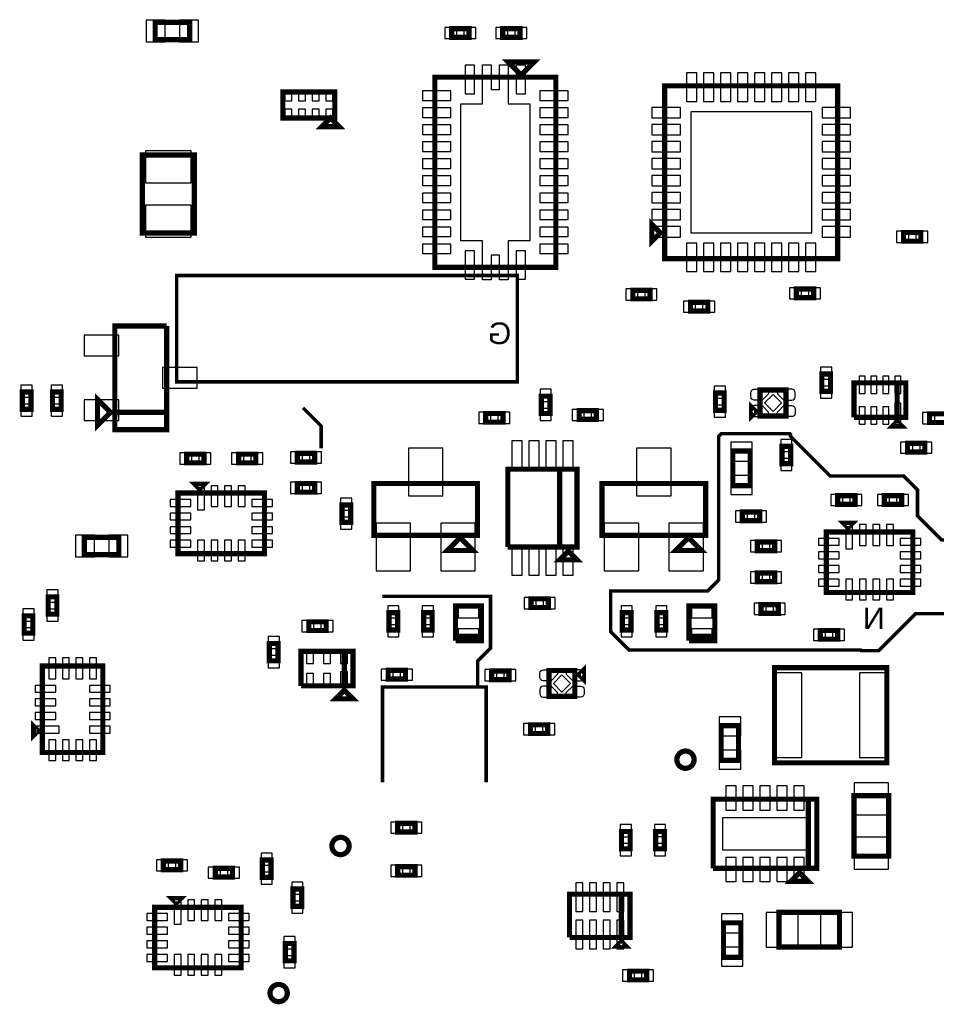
# Model space of a CAD drawing. Extents: x -187 to 3337, y -152 to 6400.
# Tile 2 of 11: x 940 to 2001, y 48 to 1187. Entities that reach past the tile are written whole.
import ezdxf

# ---------------------------------------------------------------- set-up
doc = ezdxf.new("R2010")
doc.units = 0
for name, color, linetype in [('BG_BASY', 231, 'CONTINUOUS'), ('PG_ASSEMBLY_BOTTOM', 52, 'CONTINUOUS'), ('PIN_BOTTOM', 1, 'CONTINUOUS')]:
    doc.layers.add(name, color=color, linetype=linetype)

msp = doc.modelspace()

# ---------------------------------------------------------------- linework, layer by layer
at = {"layer": 'BG_BASY', "const_width": 4}
for points in [[(1516, 881), (1516, 768), (1122, 768), (1122, 891), (1516, 891), (1516, 881)], [(1289, 691), (1289, 717), (1268, 738)], [(2048, 585), (2007, 585), (1979, 613), (1979, 643), (1963, 659), (1878, 659), (1832, 705), (1832, 707), (1831, 708), (1752, 708), (1749, 705), (1749, 539), (1736, 526), (1624, 526), (1624, 479), (1645, 458), (1913, 458), (1914, 457), (1934, 457), (1977, 500), (2037, 500), (2048, 511), (2048, 585)], [(1360, 520), (1485, 520), (1485, 460), (1470, 445), (1470, 415), (1360, 415), (1360, 305)], [(1470, 415), (1480, 415), (1480, 305)]]:
    msp.add_lwpolyline(points, dxfattribs=at)
at = {"layer": 'PG_ASSEMBLY_BOTTOM', "const_width": 6}
for points in [[(1097.01, 1183.82), (1137.01, 1183.82), (1137.01, 1163.82), (1097.01, 1163.82), (1097.01, 1183.82)], [(1459.99, 1166.4), (1439.99, 1166.4), (1439.99, 1176.4), (1459.99, 1176.4), (1459.99, 1166.4)], [(1499.05, 1176.4), (1519.05, 1176.4), (1519.05, 1166.4), (1499.05, 1166.4), (1499.05, 1176.4)], [(1505.54, 1137.9), (1535.54, 1137.9), (1520.54, 1122.9), (1505.54, 1137.9)], [(1560.54, 1120.4), (1560.54, 900.4), (1420.54, 900.4), (1420.54, 1120.4), (1560.54, 1120.4)], [(1304.8, 1103.16), (1244.8, 1103.16), (1244.8, 1073.16), (1304.8, 1073.16), (1304.8, 1103.16)], [(1686.54, 1110.4), (1886.54, 1110.4), (1886.54, 910.4), (1686.54, 910.4), (1686.54, 1110.4)], [(1309.8, 1063.16), (1289.8, 1063.16), (1299.8, 1073.16), (1309.8, 1063.16)], [(1142.28, 1030.24), (1142.28, 940.24), (1082.28, 940.24), (1082.28, 1030.24), (1142.28, 1030.24)], [(1681.54, 940.4), (1671.54, 930.4), (1671.54, 950.4), (1681.54, 940.4)], [(1982.82, 930.72), (1962.82, 930.72), (1962.82, 940.72), (1982.82, 940.72), (1982.82, 930.72)], [(1669.54, 863.93), (1649.54, 863.93), (1649.54, 873.93), (1669.54, 873.93), (1669.54, 863.93)], [(1838.77, 875.4), (1858.77, 875.4), (1858.77, 865.4), (1838.77, 865.4), (1838.77, 875.4)], [(1716.31, 859.98), (1736.31, 859.98), (1736.31, 849.98), (1716.31, 849.98), (1716.31, 859.98)], [(1110.3, 832.69), (1110.3, 732.69), (1050.3, 732.69)], [(1050.3, 732.69), (1110.3, 732.69), (1110.3, 712.69), (1050.3, 712.69), (1050.3, 832.69), (1110.3, 832.69)], [(1878.24, 777.06), (1878.24, 757.06), (1868.24, 757.06), (1868.24, 777.06), (1878.24, 777.06)], [(1905.45, 726.92), (1905.45, 766.92), (1965.45, 766.92), (1965.45, 726.92), (1955.45, 726.92), (1955.45, 766.92)], [(1955.45, 766.92), (1955.45, 726.92), (1905.45, 726.92)], [(953.3, 756.31), (953.3, 736.31), (943.3, 736.31), (943.3, 756.31), (953.3, 756.31)], [(988.3, 756.31), (988.3, 736.31), (978.3, 736.31), (978.3, 756.31), (988.3, 756.31)], [(1045.3, 732.69), (1030.3, 717.69), (1030.3, 747.69), (1045.3, 732.69)], [(1553.83, 751.38), (1553.83, 731.38), (1543.83, 731.38), (1543.83, 751.38), (1553.83, 751.38)], [(1745.24, 735.16), (1745.24, 755.16), (1755.24, 755.16), (1755.24, 735.16), (1745.24, 735.16)], [(1796.82, 758.59), (1826.82, 758.59), (1826.82, 728.59), (1796.82, 728.59), (1796.82, 758.59)], [(1786.82, 728.59), (1786.82, 738.59), (1791.82, 733.59), (1786.82, 728.59)], [(1499.44, 721.34), (1479.44, 721.34), (1479.44, 731.34), (1499.44, 731.34), (1499.44, 721.34)], [(1607.5, 724.63), (1587.5, 724.63), (1587.5, 734.63), (1607.5, 734.63), (1607.5, 724.63)], [(2012.9, 721.02), (1992.9, 721.02), (1992.9, 731.02), (2012.9, 731.02), (2012.9, 721.02)], [(1955.45, 721.92), (1960.45, 716.92), (1950.45, 716.92), (1955.45, 721.92)], [(1822.17, 673.4), (1822.17, 693.4), (1832.17, 693.4), (1832.17, 673.4), (1822.17, 673.4)], [(1987.45, 686.9), (1967.45, 686.9), (1967.45, 696.9), (1987.45, 696.9), (1987.45, 686.9)], [(1133.54, 684.4), (1153.54, 684.4), (1153.54, 674.4), (1133.54, 674.4), (1133.54, 684.4)], [(1213.54, 674.4), (1193.54, 674.4), (1193.54, 684.4), (1213.54, 684.4), (1213.54, 674.4)], [(1261.54, 685.4), (1281.54, 685.4), (1281.54, 675.4), (1261.54, 675.4), (1261.54, 685.4)], [(1785.31, 687.97), (1785.31, 647.97), (1765.31, 647.97), (1765.31, 687.97), (1785.31, 687.97)], [(1564.99, 667.08), (1564.99, 577.08), (1504.99, 577.08)], [(1504.99, 577.08), (1504.99, 667.08), (1584.99, 667.08), (1584.99, 577.08), (1564.99, 577.08), (1564.99, 667.08)], [(1143.54, 649.38), (1153.54, 649.38), (1148.54, 644.38), (1143.54, 649.38)], [(1281.54, 640.4), (1261.54, 640.4), (1261.54, 650.4), (1281.54, 650.4), (1281.54, 640.4)], [(1469.94, 590.4), (1349.94, 590.4), (1349.94, 650.4), (1469.94, 650.4), (1469.94, 590.4)], [(1733.94, 590.4), (1613.94, 590.4), (1613.94, 650.4), (1733.94, 650.4), (1733.94, 590.4)], [(1223.54, 639.38), (1223.54, 569.38), (1123.54, 569.38), (1123.54, 639.38), (1223.54, 639.38)], [(1886.54, 636.4), (1906.54, 636.4), (1906.54, 626.4), (1886.54, 626.4), (1886.54, 636.4)], [(1960.54, 626.4), (1940.54, 626.4), (1940.54, 636.4), (1960.54, 636.4), (1960.54, 626.4)], [(1313.1, 605.54), (1313.1, 625.54), (1323.1, 625.54), (1323.1, 605.54), (1313.1, 605.54)], [(1776.33, 617.41), (1796.33, 617.41), (1796.33, 607.41), (1776.33, 607.41), (1776.33, 617.41)], [(1893.54, 604.38), (1903.54, 604.38), (1898.54, 599.38), (1893.54, 604.38)], [(1973.54, 594.38), (1973.54, 524.38), (1873.54, 524.38), (1873.54, 594.38), (1973.54, 594.38)], [(1055.05, 568.11), (1015.05, 568.11), (1015.05, 588.11), (1055.05, 588.11), (1055.05, 568.11)], [(1449.94, 587.9), (1464.94, 572.9), (1434.94, 572.9), (1449.94, 587.9)], [(1713.94, 587.9), (1728.94, 572.9), (1698.94, 572.9), (1713.94, 587.9)], [(1793.71, 582.83), (1813.71, 582.83), (1813.71, 572.83), (1793.71, 572.83), (1793.71, 582.83)], [(1574.99, 572.08), (1584.99, 562.08), (1564.99, 562.08), (1574.99, 572.08)], [(1813.71, 536.83), (1793.71, 536.83), (1793.71, 546.83), (1813.71, 546.83), (1813.71, 536.83)], [(983.23, 519.3), (983.23, 499.3), (973.23, 499.3), (973.23, 519.3), (983.23, 519.3)], [(1551.81, 507.11), (1531.81, 507.11), (1531.81, 517.11), (1551.81, 517.11), (1551.81, 507.11)], [(1817.88, 500.37), (1797.88, 500.37), (1797.88, 510.37), (1817.88, 510.37), (1817.88, 500.37)], [(1367.54, 481.11), (1367.54, 501.11), (1377.54, 501.11), (1377.54, 481.11), (1367.54, 481.11)], [(1407.54, 481.11), (1407.54, 501.11), (1417.54, 501.11), (1417.54, 481.11), (1407.54, 481.11)], [(1444.54, 468.74), (1444.54, 508.74), (1474.54, 508.74), (1474.54, 473.74), (1444.54, 473.74)], [(1637.54, 481.11), (1637.54, 501.11), (1647.54, 501.11), (1647.54, 481.11), (1637.54, 481.11)], [(1677.54, 481.11), (1677.54, 501.11), (1687.54, 501.11), (1687.54, 481.11), (1677.54, 481.11)], [(1714.54, 468.74), (1714.54, 508.74), (1744.54, 508.74), (1744.54, 473.74), (1714.54, 473.74)], [(955.54, 497.4), (955.54, 477.4), (945.54, 477.4), (945.54, 497.4), (955.54, 497.4)], [(1274.78, 490.4), (1294.78, 490.4), (1294.78, 480.4), (1274.78, 480.4), (1274.78, 490.4)], [(1886.52, 470.38), (1866.52, 470.38), (1866.52, 480.38), (1886.52, 480.38), (1886.52, 470.38)], [(1239.19, 465.42), (1239.19, 445.42), (1229.19, 445.42), (1229.19, 465.42), (1239.19, 465.42)], [(1444.54, 473.74), (1474.54, 473.74), (1474.54, 468.74), (1444.54, 468.74)], [(1714.54, 473.74), (1744.54, 473.74), (1744.54, 468.74), (1714.54, 468.74)], [(1265.8, 416.4), (1265.8, 456.4), (1325.8, 456.4), (1325.8, 416.4), (1315.8, 416.4), (1315.8, 456.4)], [(1315.8, 456.4), (1315.8, 416.4), (1265.8, 416.4)], [(966.56, 439.4), (1036.56, 439.4), (1036.56, 339.4), (966.56, 339.4), (966.56, 439.4)], [(1386.56, 424.4), (1366.56, 424.4), (1366.56, 434.4), (1386.56, 434.4), (1386.56, 424.4)], [(1486.35, 433.66), (1506.35, 433.66), (1506.35, 423.66), (1486.35, 423.66), (1486.35, 433.66)], [(1582.56, 404.21), (1552.56, 404.21), (1552.56, 434.21), (1582.56, 434.21), (1582.56, 404.21)], [(1592.56, 434.21), (1592.56, 424.21), (1587.56, 429.21), (1592.56, 434.21)], [(1813.54, 437.4), (1943.54, 437.4), (1943.54, 327.4), (1813.54, 327.4), (1813.54, 437.4)], [(1315.8, 411.4), (1325.8, 401.4), (1305.8, 401.4), (1315.8, 411.4)], [(956.56, 359.4), (956.56, 369.4), (961.56, 364.4), (956.56, 359.4)], [(1531.19, 371.4), (1551.19, 371.4), (1551.19, 361.4), (1531.19, 361.4), (1531.19, 371.4)], [(1751.89, 330.35), (1751.89, 370.35), (1771.89, 370.35), (1771.89, 330.35), (1751.89, 330.35)], [(1852.54, 285.4), (1852.54, 205.4), (1742.54, 205.4)], [(1742.54, 205.4), (1742.54, 285.4), (1862.54, 285.4), (1862.54, 205.4), (1852.54, 205.4), (1852.54, 285.4)], [(1945.54, 289.4), (1945.54, 219.4), (1905.54, 219.4), (1905.54, 289.4), (1945.54, 289.4)], [(1377.52, 257.38), (1397.52, 257.38), (1397.52, 247.38), (1377.52, 247.38), (1377.52, 257.38)], [(1646.5, 247.95), (1646.5, 227.95), (1636.5, 227.95), (1636.5, 247.95), (1646.5, 247.95)], [(1686.04, 248), (1686.04, 228), (1676.04, 228), (1676.04, 248), (1686.04, 248)], [(1106.54, 213.9), (1126.54, 213.9), (1126.54, 203.9), (1106.54, 203.9), (1106.54, 213.9)], [(1221.04, 194.92), (1221.04, 214.92), (1231.04, 214.92), (1231.04, 194.92), (1221.04, 194.92)], [(1186.54, 195.4), (1166.54, 195.4), (1166.54, 205.4), (1186.54, 205.4), (1186.54, 195.4)], [(1377.52, 207.42), (1397.52, 207.42), (1397.52, 197.42), (1377.52, 197.42), (1377.52, 207.42)], [(1852.54, 190.4), (1832.54, 190.4), (1842.54, 200.4), (1852.54, 190.4)], [(1266.54, 181.4), (1266.54, 161.4), (1256.54, 161.4), (1256.54, 181.4), (1266.54, 181.4)], [(1116.54, 170.38), (1126.54, 170.38), (1121.54, 165.38), (1116.54, 170.38)], [(1636.42, 175.45), (1636.42, 125.45), (1576.42, 125.45)], [(1576.42, 125.45), (1576.42, 175.45), (1646.42, 175.45), (1646.42, 125.45), (1636.42, 125.45), (1636.42, 175.45)], [(1196.54, 160.38), (1196.54, 90.38), (1096.54, 90.38), (1096.54, 160.38), (1196.54, 160.38)], [(1818.72, 154.4), (1888.72, 154.4), (1888.72, 114.4), (1818.72, 114.4), (1818.72, 154.4)], [(1754.54, 102.4), (1754.54, 142.4), (1774.54, 142.4), (1774.54, 102.4), (1754.54, 102.4)], [(1247.54, 98.4), (1247.54, 118.4), (1257.54, 118.4), (1257.54, 98.4), (1247.54, 98.4)], [(1641.42, 115.45), (1631.42, 115.45), (1636.42, 120.45), (1641.42, 115.45)], [(1665.69, 76.4), (1645.69, 76.4), (1645.69, 86.4), (1665.69, 86.4), (1665.69, 76.4)]]:
    msp.add_lwpolyline(points, dxfattribs=at)
for points in [[(1720.54, 331.06, 1), (1700.54, 331.06, 1), (1720.54, 331.06)], [(1321.45, 231.24, 1), (1301.45, 231.24, 1), (1321.45, 231.24)], [(1249.9, 61.14, 1), (1229.9, 61.14, 1), (1249.9, 61.14)]]:
    msp.add_lwpolyline(points, format="xyb", dxfattribs=at)
at = {"layer": 'PIN_BOTTOM'}
for points in [[(1086.72, 1186.32), (1086.72, 1161.32), (1108.72, 1161.32), (1108.72, 1186.32)], [(1125.3, 1186.32), (1125.3, 1161.32), (1147.3, 1161.32), (1147.3, 1186.32)], [(1445.97, 1164.9), (1445.97, 1177.9), (1431.97, 1177.9), (1431.97, 1164.9)], [(1468.01, 1164.9), (1468.01, 1177.9), (1454.01, 1177.9), (1454.01, 1164.9)], [(1491.03, 1177.9), (1491.03, 1164.9), (1505.03, 1164.9), (1505.03, 1177.9)], [(1513.07, 1177.9), (1513.07, 1164.9), (1527.07, 1164.9), (1527.07, 1177.9)], [(1530.54, 1089.7), (1530.54, 931.1), (1505.38, 931.1), (1505.38, 886.1), (1495.54, 886.1), (1495.54, 914.34), (1485.86, 914.34), (1485.86, 886.1), (1475.7, 886.1), (1475.7, 931.1), (1450.54, 931.1), (1450.54, 1089.7), (1475.7, 1089.7), (1475.7, 1134.7), (1485.86, 1134.7), (1485.86, 1106.16), (1495.54, 1106.16), (1495.54, 1134.7), (1505.38, 1134.7), (1505.38, 1089.7)], [(1455.51, 1101.18), (1466.51, 1101.18), (1466.51, 1134.18), (1455.51, 1134.18)], [(1514.57, 1101.18), (1525.57, 1101.18), (1525.57, 1134.18), (1514.57, 1134.18)], [(1723.64, 1125.32), (1711.64, 1125.32), (1711.64, 1092.32), (1723.64, 1092.32)], [(1743.33, 1125.32), (1731.33, 1125.32), (1731.33, 1092.32), (1743.33, 1092.32)], [(1763.01, 1125.32), (1751.01, 1125.32), (1751.01, 1092.32), (1763.01, 1092.32)], [(1782.7, 1125.32), (1770.7, 1125.32), (1770.7, 1092.32), (1782.7, 1092.32)], [(1802.38, 1125.32), (1790.38, 1125.32), (1790.38, 1092.32), (1802.38, 1092.32)], [(1822.07, 1125.32), (1810.07, 1125.32), (1810.07, 1092.32), (1822.07, 1092.32)], [(1841.75, 1125.32), (1829.75, 1125.32), (1829.75, 1092.32), (1841.75, 1092.32)], [(1861.44, 1125.32), (1849.44, 1125.32), (1849.44, 1092.32), (1861.44, 1092.32)], [(1255.18, 1092.99), (1255.18, 1104.99), (1247.18, 1104.99), (1247.18, 1092.99)], [(1270.93, 1092.99), (1270.93, 1104.99), (1262.93, 1104.99), (1262.93, 1092.99)], [(1286.67, 1092.99), (1286.67, 1104.99), (1278.67, 1104.99), (1278.67, 1092.99)], [(1302.42, 1092.99), (1302.42, 1104.99), (1294.42, 1104.99), (1294.42, 1092.99)], [(1406.13, 1104.48), (1406.13, 1093.48), (1439.13, 1093.48), (1439.13, 1104.48)], [(1574.95, 1093.48), (1574.95, 1104.48), (1541.95, 1104.48), (1541.95, 1093.48)], [(1255.18, 1071.33), (1255.18, 1083.33), (1247.18, 1083.33), (1247.18, 1071.33)], [(1270.93, 1071.33), (1270.93, 1083.33), (1262.93, 1083.33), (1262.93, 1071.33)], [(1286.67, 1071.33), (1286.67, 1083.33), (1278.67, 1083.33), (1278.67, 1071.33)], [(1302.42, 1071.33), (1302.42, 1083.33), (1294.42, 1083.33), (1294.42, 1071.33)], [(1406.13, 1084.8), (1406.13, 1073.8), (1439.13, 1073.8), (1439.13, 1084.8)], [(1574.95, 1073.8), (1574.95, 1084.8), (1541.95, 1084.8), (1541.95, 1073.8)], [(1671.62, 1085.3), (1671.62, 1073.3), (1704.62, 1073.3), (1704.62, 1085.3)], [(1868.46, 1085.3), (1868.46, 1073.3), (1901.46, 1073.3), (1901.46, 1085.3)], [(1716.54, 1080.4), (1716.54, 940.4), (1856.54, 940.4), (1856.54, 1080.4)], [(1406.13, 1065.11), (1406.13, 1054.11), (1439.13, 1054.11), (1439.13, 1065.11)], [(1574.95, 1054.11), (1574.95, 1065.11), (1541.95, 1065.11), (1541.95, 1054.11)], [(1671.62, 1065.61), (1671.62, 1053.61), (1704.62, 1053.61), (1704.62, 1065.61)], [(1868.46, 1065.61), (1868.46, 1053.61), (1901.46, 1053.61), (1901.46, 1065.61)], [(1406.13, 1045.43), (1406.13, 1034.43), (1439.13, 1034.43), (1439.13, 1045.43)], [(1574.95, 1034.43), (1574.95, 1045.43), (1541.95, 1045.43), (1541.95, 1034.43)], [(1671.62, 1045.93), (1671.62, 1033.93), (1704.62, 1033.93), (1704.62, 1045.93)], [(1868.46, 1045.93), (1868.46, 1033.93), (1901.46, 1033.93), (1901.46, 1045.93)], [(1138.78, 1035.24), (1085.78, 1035.24), (1085.78, 998.24), (1138.78, 998.24)], [(1406.13, 1025.74), (1406.13, 1014.74), (1439.13, 1014.74), (1439.13, 1025.74)], [(1574.95, 1014.74), (1574.95, 1025.74), (1541.95, 1025.74), (1541.95, 1014.74)], [(1671.62, 1026.24), (1671.62, 1014.24), (1704.62, 1014.24), (1704.62, 1026.24)], [(1868.46, 1026.24), (1868.46, 1014.24), (1901.46, 1014.24), (1901.46, 1026.24)], [(1406.13, 1006.06), (1406.13, 995.06), (1439.13, 995.06), (1439.13, 1006.06)], [(1574.95, 995.06), (1574.95, 1006.06), (1541.95, 1006.06), (1541.95, 995.06)], [(1671.62, 1006.56), (1671.62, 994.56), (1704.62, 994.56), (1704.62, 1006.56)], [(1868.46, 1006.56), (1868.46, 994.56), (1901.46, 994.56), (1901.46, 1006.56)], [(1406.13, 986.37), (1406.13, 975.37), (1439.13, 975.37), (1439.13, 986.37)], [(1574.95, 975.37), (1574.95, 986.37), (1541.95, 986.37), (1541.95, 975.37)], [(1671.62, 986.87), (1671.62, 974.87), (1704.62, 974.87), (1704.62, 986.87)], [(1868.46, 986.87), (1868.46, 974.87), (1901.46, 974.87), (1901.46, 986.87)], [(1138.78, 972.24), (1085.78, 972.24), (1085.78, 935.24), (1138.78, 935.24)], [(1406.13, 966.69), (1406.13, 955.69), (1439.13, 955.69), (1439.13, 966.69)], [(1574.95, 955.69), (1574.95, 966.69), (1541.95, 966.69), (1541.95, 955.69)], [(1671.62, 967.19), (1671.62, 955.19), (1704.62, 955.19), (1704.62, 967.19)], [(1868.46, 967.19), (1868.46, 955.19), (1901.46, 955.19), (1901.46, 967.19)], [(1406.13, 947), (1406.13, 936), (1439.13, 936), (1439.13, 947)], [(1574.95, 936), (1574.95, 947), (1541.95, 947), (1541.95, 936)], [(1671.62, 947.5), (1671.62, 935.5), (1704.62, 935.5), (1704.62, 947.5)], [(1868.46, 947.5), (1868.46, 935.5), (1901.46, 935.5), (1901.46, 947.5)], [(1968.8, 929.22), (1968.8, 942.22), (1954.8, 942.22), (1954.8, 929.22)], [(1990.84, 929.22), (1990.84, 942.22), (1976.84, 942.22), (1976.84, 929.22)], [(1406.13, 927.32), (1406.13, 916.32), (1439.13, 916.32), (1439.13, 927.32)], [(1574.95, 916.32), (1574.95, 927.32), (1541.95, 927.32), (1541.95, 916.32)], [(1723.64, 928.48), (1711.64, 928.48), (1711.64, 895.48), (1723.64, 895.48)], [(1743.33, 928.48), (1731.33, 928.48), (1731.33, 895.48), (1743.33, 895.48)], [(1763.01, 928.48), (1751.01, 928.48), (1751.01, 895.48), (1763.01, 895.48)], [(1782.7, 928.48), (1770.7, 928.48), (1770.7, 895.48), (1782.7, 895.48)], [(1802.38, 928.48), (1790.38, 928.48), (1790.38, 895.48), (1802.38, 895.48)], [(1822.07, 928.48), (1810.07, 928.48), (1810.07, 895.48), (1822.07, 895.48)], [(1841.75, 928.48), (1829.75, 928.48), (1829.75, 895.48), (1841.75, 895.48)], [(1861.44, 928.48), (1849.44, 928.48), (1849.44, 895.48), (1861.44, 895.48)], [(1455.51, 886.62), (1466.51, 886.62), (1466.51, 919.62), (1455.51, 919.62)], [(1514.57, 886.62), (1525.57, 886.62), (1525.57, 919.62), (1514.57, 919.62)], [(1830.75, 876.9), (1830.75, 863.9), (1844.75, 863.9), (1844.75, 876.9)], [(1852.79, 876.9), (1852.79, 863.9), (1866.79, 863.9), (1866.79, 876.9)], [(1655.52, 862.43), (1655.52, 875.43), (1641.52, 875.43), (1641.52, 862.43)], [(1677.56, 862.43), (1677.56, 875.43), (1663.56, 875.43), (1663.56, 862.43)], [(1708.29, 861.48), (1708.29, 848.48), (1722.29, 848.48), (1722.29, 861.48)], [(1730.33, 861.48), (1730.33, 848.48), (1744.33, 848.48), (1744.33, 861.48)], [(1015.02, 822.09), (1015.02, 798.09), (1055.02, 798.09), (1055.02, 822.09)], [(1105.58, 784.69), (1105.58, 760.69), (1145.58, 760.69), (1145.58, 784.69)], [(1879.74, 785.08), (1866.74, 785.08), (1866.74, 771.08), (1879.74, 771.08)], [(1918.28, 774.64), (1911.28, 774.64), (1911.28, 754.64), (1918.28, 754.64)], [(1932.06, 774.64), (1925.06, 774.64), (1925.06, 754.64), (1932.06, 754.64)], [(1945.84, 774.64), (1938.84, 774.64), (1938.84, 754.64), (1945.84, 754.64)], [(1959.62, 774.64), (1952.62, 774.64), (1952.62, 754.64), (1959.62, 754.64)], [(954.8, 764.33), (941.8, 764.33), (941.8, 750.33), (954.8, 750.33)], [(989.8, 764.33), (976.8, 764.33), (976.8, 750.33), (989.8, 750.33)], [(1743.74, 749.18), (1756.74, 749.18), (1756.74, 763.18), (1743.74, 763.18)], [(1879.74, 763.04), (1866.74, 763.04), (1866.74, 749.04), (1879.74, 749.04)], [(1555.33, 759.4), (1542.33, 759.4), (1542.33, 745.4), (1555.33, 745.4)], [(1811.82, 753.489495), (1801.920505, 743.59), (1811.82, 733.690505), (1821.719495, 743.59)], [(954.8, 742.29), (941.8, 742.29), (941.8, 728.29), (954.8, 728.29)], [(989.8, 742.29), (976.8, 742.29), (976.8, 728.29), (989.8, 728.29)], [(1015.02, 747.29), (1015.02, 723.29), (1055.02, 723.29), (1055.02, 747.29)], [(1743.74, 727.14), (1756.74, 727.14), (1756.74, 741.14), (1743.74, 741.14)], [(1959.62, 743.17), (1952.62, 743.17), (1952.62, 719.17), (1959.62, 719.17)], [(1485.42, 719.84), (1485.42, 732.84), (1471.42, 732.84), (1471.42, 719.84)], [(1507.46, 719.84), (1507.46, 732.84), (1493.46, 732.84), (1493.46, 719.84)], [(1555.33, 737.36), (1542.33, 737.36), (1542.33, 723.36), (1555.33, 723.36)], [(1593.48, 723.13), (1593.48, 736.13), (1579.48, 736.13), (1579.48, 723.13)], [(1615.52, 723.13), (1615.52, 736.13), (1601.52, 736.13), (1601.52, 723.13)], [(1918.28, 739.2), (1911.28, 739.2), (1911.28, 719.2), (1918.28, 719.2)], [(1932.06, 739.2), (1925.06, 739.2), (1925.06, 719.2), (1932.06, 719.2)], [(1945.84, 739.2), (1938.84, 739.2), (1938.84, 719.2), (1945.84, 719.2)], [(1998.88, 719.52), (1998.88, 732.52), (1984.88, 732.52), (1984.88, 719.52)], [(1509.46, 666.6), (1521.46, 666.6), (1521.46, 699.6), (1509.46, 699.6)], [(1529.15, 666.6), (1541.15, 666.6), (1541.15, 699.6), (1529.15, 699.6)], [(1548.83, 666.6), (1560.83, 666.6), (1560.83, 699.6), (1548.83, 699.6)], [(1568.52, 666.6), (1580.52, 666.6), (1580.52, 699.6), (1568.52, 699.6)], [(1787.81, 698.26), (1762.81, 698.26), (1762.81, 676.26), (1787.81, 676.26)], [(1820.67, 687.42), (1833.67, 687.42), (1833.67, 701.42), (1820.67, 701.42)], [(1973.43, 685.4), (1973.43, 698.4), (1959.43, 698.4), (1959.43, 685.4)], [(1995.47, 685.4), (1995.47, 698.4), (1981.47, 698.4), (1981.47, 685.4)], [(1125.52, 685.9), (1125.52, 672.9), (1139.52, 672.9), (1139.52, 685.9)], [(1147.56, 685.9), (1147.56, 672.9), (1161.56, 672.9), (1161.56, 685.9)], [(1199.52, 672.9), (1199.52, 685.9), (1185.52, 685.9), (1185.52, 672.9)], [(1221.56, 672.9), (1221.56, 685.9), (1207.56, 685.9), (1207.56, 672.9)], [(1253.52, 686.9), (1253.52, 673.9), (1267.52, 673.9), (1267.52, 686.9)], [(1275.56, 686.9), (1275.56, 673.9), (1289.56, 673.9), (1289.56, 686.9)], [(1429.94, 636.21), (1429.94, 691.21), (1389.94, 691.21), (1389.94, 636.21)], [(1693.94, 636.21), (1693.94, 691.21), (1653.94, 691.21), (1653.94, 636.21)], [(1820.67, 665.38), (1833.67, 665.38), (1833.67, 679.38), (1820.67, 679.38)], [(1267.52, 638.9), (1267.52, 651.9), (1253.52, 651.9), (1253.52, 638.9)], [(1289.56, 638.9), (1289.56, 651.9), (1275.56, 651.9), (1275.56, 638.9)], [(1787.81, 659.68), (1762.81, 659.68), (1762.81, 637.68), (1787.81, 637.68)], [(1153.92, 647.91), (1145.92, 647.91), (1145.92, 619.91), (1153.92, 619.91)], [(1169.67, 647.88), (1161.67, 647.88), (1161.67, 623.88), (1169.67, 623.88)], [(1185.41, 647.88), (1177.41, 647.88), (1177.41, 623.88), (1185.41, 623.88)], [(1201.16, 647.88), (1193.16, 647.88), (1193.16, 623.88), (1201.16, 623.88)], [(1878.52, 637.9), (1878.52, 624.9), (1892.52, 624.9), (1892.52, 637.9)], [(1900.56, 637.9), (1900.56, 624.9), (1914.56, 624.9), (1914.56, 637.9)], [(1946.52, 624.9), (1946.52, 637.9), (1932.52, 637.9), (1932.52, 624.9)], [(1968.56, 624.9), (1968.56, 637.9), (1954.56, 637.9), (1954.56, 624.9)], [(1138.3, 624), (1138.3, 632), (1114.3, 632), (1114.3, 624)], [(1232.78, 624), (1232.78, 632), (1208.78, 632), (1208.78, 624)], [(1311.6, 619.56), (1324.6, 619.56), (1324.6, 633.56), (1311.6, 633.56)], [(1138.3, 608.25), (1138.3, 616.25), (1114.3, 616.25), (1114.3, 608.25)], [(1232.78, 608.25), (1232.78, 616.25), (1208.78, 616.25), (1208.78, 608.25)], [(1768.31, 618.91), (1768.31, 605.91), (1782.31, 605.91), (1782.31, 618.91)], [(1790.35, 618.91), (1790.35, 605.91), (1804.35, 605.91), (1804.35, 618.91)], [(1311.6, 597.52), (1324.6, 597.52), (1324.6, 611.52), (1311.6, 611.52)], [(1392.54, 549.59), (1392.54, 604.59), (1352.54, 604.59), (1352.54, 549.59)], [(1467.34, 549.59), (1467.34, 604.59), (1427.34, 604.59), (1427.34, 549.59)], [(1656.54, 549.59), (1656.54, 604.59), (1616.54, 604.59), (1616.54, 549.59)], [(1731.34, 549.59), (1731.34, 604.59), (1691.34, 604.59), (1691.34, 549.59)], [(1138.3, 592.51), (1138.3, 600.51), (1114.3, 600.51), (1114.3, 592.51)], [(1232.78, 592.51), (1232.78, 600.51), (1208.78, 600.51), (1208.78, 592.51)], [(1903.92, 602.91), (1895.92, 602.91), (1895.92, 574.91), (1903.92, 574.91)], [(1919.67, 602.88), (1911.67, 602.88), (1911.67, 578.88), (1919.67, 578.88)], [(1935.41, 602.88), (1927.41, 602.88), (1927.41, 578.88), (1935.41, 578.88)], [(1951.16, 602.88), (1943.16, 602.88), (1943.16, 578.88), (1951.16, 578.88)], [(1026.76, 565.61), (1026.76, 590.61), (1004.76, 590.61), (1004.76, 565.61)], [(1065.34, 565.61), (1065.34, 590.61), (1043.34, 590.61), (1043.34, 565.61)], [(1138.3, 576.76), (1138.3, 584.76), (1114.3, 584.76), (1114.3, 576.76)], [(1153.92, 584.88), (1145.92, 584.88), (1145.92, 560.88), (1153.92, 560.88)], [(1169.67, 584.88), (1161.67, 584.88), (1161.67, 560.88), (1169.67, 560.88)], [(1185.41, 584.88), (1177.41, 584.88), (1177.41, 560.88), (1185.41, 560.88)], [(1201.16, 584.88), (1193.16, 584.88), (1193.16, 560.88), (1201.16, 560.88)], [(1232.78, 576.76), (1232.78, 584.76), (1208.78, 584.76), (1208.78, 576.76)], [(1785.69, 584.33), (1785.69, 571.33), (1799.69, 571.33), (1799.69, 584.33)], [(1807.73, 584.33), (1807.73, 571.33), (1821.73, 571.33), (1821.73, 584.33)], [(1888.3, 579), (1888.3, 587), (1864.3, 587), (1864.3, 579)], [(1982.78, 579), (1982.78, 587), (1958.78, 587), (1958.78, 579)], [(1509.46, 544.56), (1521.46, 544.56), (1521.46, 577.56), (1509.46, 577.56)], [(1529.15, 544.56), (1541.15, 544.56), (1541.15, 577.56), (1529.15, 577.56)], [(1548.83, 544.56), (1560.83, 544.56), (1560.83, 577.56), (1548.83, 577.56)], [(1568.52, 544.56), (1580.52, 544.56), (1580.52, 577.56), (1568.52, 577.56)], [(1888.3, 563.25), (1888.3, 571.25), (1864.3, 571.25), (1864.3, 563.25)], [(1982.78, 563.25), (1982.78, 571.25), (1958.78, 571.25), (1958.78, 563.25)], [(1799.69, 535.33), (1799.69, 548.33), (1785.69, 548.33), (1785.69, 535.33)], [(1821.73, 535.33), (1821.73, 548.33), (1807.73, 548.33), (1807.73, 535.33)], [(1888.3, 547.51), (1888.3, 555.51), (1864.3, 555.51), (1864.3, 547.51)], [(1982.78, 547.51), (1982.78, 555.51), (1958.78, 555.51), (1958.78, 547.51)], [(1888.3, 531.76), (1888.3, 539.76), (1864.3, 539.76), (1864.3, 531.76)], [(1903.92, 539.88), (1895.92, 539.88), (1895.92, 515.88), (1903.92, 515.88)], [(1919.67, 539.88), (1911.67, 539.88), (1911.67, 515.88), (1919.67, 515.88)], [(1935.41, 539.88), (1927.41, 539.88), (1927.41, 515.88), (1935.41, 515.88)], [(1951.16, 539.88), (1943.16, 539.88), (1943.16, 515.88), (1951.16, 515.88)], [(1982.78, 531.76), (1982.78, 539.76), (1958.78, 539.76), (1958.78, 531.76)], [(984.73, 527.32), (971.73, 527.32), (971.73, 513.32), (984.73, 513.32)], [(1537.79, 505.61), (1537.79, 518.61), (1523.79, 518.61), (1523.79, 505.61)], [(1559.83, 505.61), (1559.83, 518.61), (1545.83, 518.61), (1545.83, 505.61)], [(957.04, 505.42), (944.04, 505.42), (944.04, 491.42), (957.04, 491.42)], [(984.73, 505.28), (971.73, 505.28), (971.73, 491.28), (984.73, 491.28)], [(1366.04, 495.13), (1379.04, 495.13), (1379.04, 509.13), (1366.04, 509.13)], [(1406.04, 495.13), (1419.04, 495.13), (1419.04, 509.13), (1406.04, 509.13)], [(1447.54, 495.13), (1471.54, 495.13), (1471.54, 509.13), (1447.54, 509.13)], [(1636.04, 495.13), (1649.04, 495.13), (1649.04, 509.13), (1636.04, 509.13)], [(1676.04, 495.13), (1689.04, 495.13), (1689.04, 509.13), (1676.04, 509.13)], [(1717.54, 495.13), (1741.54, 495.13), (1741.54, 509.13), (1717.54, 509.13)], [(1803.86, 498.87), (1803.86, 511.87), (1789.86, 511.87), (1789.86, 498.87)], [(1825.9, 498.87), (1825.9, 511.87), (1811.9, 511.87), (1811.9, 498.87)], [(1266.76, 491.9), (1266.76, 478.9), (1280.76, 478.9), (1280.76, 491.9)], [(1288.8, 491.9), (1288.8, 478.9), (1302.8, 478.9), (1302.8, 491.9)], [(957.04, 483.38), (944.04, 483.38), (944.04, 469.38), (957.04, 469.38)], [(1366.04, 473.09), (1379.04, 473.09), (1379.04, 487.09), (1366.04, 487.09)], [(1406.04, 473.09), (1419.04, 473.09), (1419.04, 487.09), (1406.04, 487.09)], [(1447.54, 468.35), (1471.54, 468.35), (1471.54, 482.35), (1447.54, 482.35)], [(1636.04, 473.09), (1649.04, 473.09), (1649.04, 487.09), (1636.04, 487.09)], [(1676.04, 473.09), (1689.04, 473.09), (1689.04, 487.09), (1676.04, 487.09)], [(1717.54, 468.35), (1741.54, 468.35), (1741.54, 482.35), (1717.54, 482.35)], [(1872.5, 468.88), (1872.5, 481.88), (1858.5, 481.88), (1858.5, 468.88)], [(1894.54, 468.88), (1894.54, 481.88), (1880.54, 481.88), (1880.54, 468.88)], [(1240.69, 473.44), (1227.69, 473.44), (1227.69, 459.44), (1240.69, 459.44)], [(981.94, 448.64), (973.94, 448.64), (973.94, 424.64), (981.94, 424.64)], [(997.69, 448.64), (989.69, 448.64), (989.69, 424.64), (997.69, 424.64)], [(1013.43, 448.64), (1005.43, 448.64), (1005.43, 424.64), (1013.43, 424.64)], [(1029.18, 448.64), (1021.18, 448.64), (1021.18, 424.64), (1029.18, 424.64)], [(1240.69, 451.4), (1227.69, 451.4), (1227.69, 437.4), (1240.69, 437.4)], [(1272.12, 442.21), (1280.12, 442.21), (1280.12, 454.21), (1272.12, 454.21)], [(1291.8, 442.21), (1299.8, 442.21), (1299.8, 454.21), (1291.8, 454.21)], [(1311.48, 442.21), (1319.48, 442.21), (1319.48, 454.21), (1311.48, 454.21)], [(1372.54, 422.9), (1372.54, 435.9), (1358.54, 435.9), (1358.54, 422.9)], [(1394.58, 422.9), (1394.58, 435.9), (1380.58, 435.9), (1380.58, 422.9)], [(1478.33, 435.16), (1478.33, 422.16), (1492.33, 422.16), (1492.33, 435.16)], [(1500.37, 435.16), (1500.37, 422.16), (1514.37, 422.16), (1514.37, 435.16)], [(1272.12, 418.59), (1280.12, 418.59), (1280.12, 430.59), (1272.12, 430.59)], [(1291.8, 418.59), (1299.8, 418.59), (1299.8, 430.59), (1291.8, 430.59)], [(1311.48, 418.57), (1319.48, 418.57), (1319.48, 432.57), (1311.48, 432.57)], [(1567.56, 409.310505), (1577.459495, 419.21), (1567.56, 429.109495), (1557.660505, 419.21)], [(1815.31, 431.4), (1815.31, 333.4), (1845.31, 333.4), (1845.31, 431.4)], [(1911.77, 431.4), (1911.77, 333.4), (1941.77, 333.4), (1941.77, 431.4)], [(958.06, 417.02), (958.06, 409.02), (982.06, 409.02), (982.06, 417.02)], [(1021.06, 417.02), (1021.06, 409.02), (1045.06, 409.02), (1045.06, 417.02)], [(958.06, 401.27), (958.06, 393.27), (982.06, 393.27), (982.06, 401.27)], [(1021.06, 401.27), (1021.06, 393.27), (1045.06, 393.27), (1045.06, 401.27)], [(958.06, 385.53), (958.06, 377.53), (982.06, 377.53), (982.06, 385.53)], [(1021.06, 385.53), (1021.06, 377.53), (1045.06, 377.53), (1045.06, 385.53)], [(1749.39, 358.64), (1774.39, 358.64), (1774.39, 380.64), (1749.39, 380.64)], [(958.03, 369.78), (958.03, 361.78), (986.03, 361.78), (986.03, 369.78)], [(1021.06, 369.78), (1021.06, 361.78), (1045.06, 361.78), (1045.06, 369.78)], [(1523.17, 372.9), (1523.17, 359.9), (1537.17, 359.9), (1537.17, 372.9)], [(1545.21, 372.9), (1545.21, 359.9), (1559.21, 359.9), (1559.21, 372.9)], [(981.94, 354.16), (973.94, 354.16), (973.94, 330.16), (981.94, 330.16)], [(997.69, 354.16), (989.69, 354.16), (989.69, 330.16), (997.69, 330.16)], [(1013.43, 354.16), (1005.43, 354.16), (1005.43, 330.16), (1013.43, 330.16)], [(1029.18, 354.16), (1021.18, 354.16), (1021.18, 330.16), (1029.18, 330.16)], [(1749.39, 320.06), (1774.39, 320.06), (1774.39, 342.06), (1749.39, 342.06)], [(1757.17, 272.74), (1769.17, 272.74), (1769.17, 300.74), (1757.17, 300.74)], [(1776.86, 272.74), (1788.86, 272.74), (1788.86, 300.74), (1776.86, 300.74)], [(1796.54, 272.74), (1808.54, 272.74), (1808.54, 300.74), (1796.54, 300.74)], [(1816.22, 272.74), (1828.22, 272.74), (1828.22, 300.74), (1816.22, 300.74)], [(1835.91, 272.74), (1847.91, 272.74), (1847.91, 300.74), (1835.91, 300.74)], [(1945.54, 304.4), (1905.54, 304.4), (1905.54, 267.4), (1945.54, 267.4)], [(1753.54, 226.9), (1851.54, 226.9), (1851.54, 263.9), (1753.54, 263.9)], [(1369.5, 258.88), (1369.5, 245.88), (1383.5, 245.88), (1383.5, 258.88)], [(1391.54, 258.88), (1391.54, 245.88), (1405.54, 245.88), (1405.54, 258.88)], [(1648, 255.97), (1635, 255.97), (1635, 241.97), (1648, 241.97)], [(1687.54, 256.02), (1674.54, 256.02), (1674.54, 242.02), (1687.54, 242.02)], [(1945.54, 241.4), (1905.54, 241.4), (1905.54, 204.4), (1945.54, 204.4)], [(1648, 233.93), (1635, 233.93), (1635, 219.93), (1648, 219.93)], [(1687.54, 233.98), (1674.54, 233.98), (1674.54, 219.98), (1687.54, 219.98)], [(1219.54, 208.94), (1232.54, 208.94), (1232.54, 222.94), (1219.54, 222.94)], [(1757.17, 190.06), (1769.17, 190.06), (1769.17, 218.06), (1757.17, 218.06)], [(1776.86, 190.06), (1788.86, 190.06), (1788.86, 218.06), (1776.86, 218.06)], [(1796.54, 190.06), (1808.54, 190.06), (1808.54, 218.06), (1796.54, 218.06)], [(1816.22, 190.06), (1828.22, 190.06), (1828.22, 218.06), (1816.22, 218.06)], [(1835.91, 190.06), (1847.91, 190.06), (1847.91, 218.06), (1835.91, 218.06)], [(1098.52, 215.4), (1098.52, 202.4), (1112.52, 202.4), (1112.52, 215.4)], [(1120.56, 215.4), (1120.56, 202.4), (1134.56, 202.4), (1134.56, 215.4)], [(1172.52, 193.9), (1172.52, 206.9), (1158.52, 206.9), (1158.52, 193.9)], [(1194.56, 193.9), (1194.56, 206.9), (1180.56, 206.9), (1180.56, 193.9)], [(1369.5, 208.92), (1369.5, 195.92), (1383.5, 195.92), (1383.5, 208.92)], [(1391.54, 208.92), (1391.54, 195.92), (1405.54, 195.92), (1405.54, 208.92)], [(1219.54, 186.9), (1232.54, 186.9), (1232.54, 200.9), (1219.54, 200.9)], [(1268.04, 189.42), (1255.04, 189.42), (1255.04, 175.42), (1268.04, 175.42)], [(1583.8, 155.6), (1591.8, 155.6), (1591.8, 188.6), (1583.8, 188.6)], [(1599.55, 155.6), (1607.55, 155.6), (1607.55, 188.6), (1599.55, 188.6)], [(1615.29, 155.6), (1623.29, 155.6), (1623.29, 188.6), (1615.29, 188.6)], [(1631.04, 155.6), (1639.04, 155.6), (1639.04, 188.6), (1631.04, 188.6)], [(1126.92, 168.91), (1118.92, 168.91), (1118.92, 140.91), (1126.92, 140.91)], [(1142.67, 168.88), (1134.67, 168.88), (1134.67, 144.88), (1142.67, 144.88)], [(1158.41, 168.88), (1150.41, 168.88), (1150.41, 144.88), (1158.41, 144.88)], [(1174.16, 168.88), (1166.16, 168.88), (1166.16, 144.88), (1174.16, 144.88)], [(1268.04, 167.38), (1255.04, 167.38), (1255.04, 153.38), (1268.04, 153.38)], [(1111.3, 145), (1111.3, 153), (1087.3, 153), (1087.3, 145)], [(1205.78, 145), (1205.78, 153), (1181.78, 153), (1181.78, 145)], [(1752.04, 130.69), (1777.04, 130.69), (1777.04, 152.69), (1752.04, 152.69)], [(1803.72, 154.4), (1803.72, 114.4), (1840.72, 114.4), (1840.72, 154.4)], [(1866.72, 154.4), (1866.72, 114.4), (1903.72, 114.4), (1903.72, 154.4)], [(1111.3, 129.25), (1111.3, 137.25), (1087.3, 137.25), (1087.3, 129.25)], [(1205.78, 129.25), (1205.78, 137.25), (1181.78, 137.25), (1181.78, 129.25)], [(1583.8, 112.3), (1591.8, 112.3), (1591.8, 145.3), (1583.8, 145.3)], [(1599.55, 112.3), (1607.55, 112.3), (1607.55, 145.3), (1599.55, 145.3)], [(1615.29, 112.3), (1623.29, 112.3), (1623.29, 145.3), (1615.29, 145.3)], [(1631.04, 112.3), (1639.04, 112.3), (1639.04, 145.3), (1631.04, 145.3)], [(1246.04, 112.42), (1259.04, 112.42), (1259.04, 126.42), (1246.04, 126.42)], [(1111.3, 113.51), (1111.3, 121.51), (1087.3, 121.51), (1087.3, 113.51)], [(1205.78, 113.51), (1205.78, 121.51), (1181.78, 121.51), (1181.78, 113.51)], [(1752.04, 92.11), (1777.04, 92.11), (1777.04, 114.11), (1752.04, 114.11)], [(1111.3, 97.76), (1111.3, 105.76), (1087.3, 105.76), (1087.3, 97.76)], [(1126.92, 105.88), (1118.92, 105.88), (1118.92, 81.88), (1126.92, 81.88)], [(1142.67, 105.88), (1134.67, 105.88), (1134.67, 81.88), (1142.67, 81.88)], [(1158.41, 105.88), (1150.41, 105.88), (1150.41, 81.88), (1158.41, 81.88)], [(1174.16, 105.88), (1166.16, 105.88), (1166.16, 81.88), (1174.16, 81.88)], [(1205.78, 97.76), (1205.78, 105.76), (1181.78, 105.76), (1181.78, 97.76)], [(1246.04, 90.38), (1259.04, 90.38), (1259.04, 104.38), (1246.04, 104.38)], [(1651.67, 74.9), (1651.67, 87.9), (1637.67, 87.9), (1637.67, 74.9)], [(1673.71, 74.9), (1673.71, 87.9), (1659.71, 87.9), (1659.71, 74.9)]]:
    msp.add_lwpolyline(points, close=True, dxfattribs=at)
for points in [[(1799.27, 746.71), (1790.17, 746.71, -0.414356), (1786.2, 750.68), (1786.2, 755.4, -0.414356), (1790.17, 759.37), (1806.74, 759.37), (1806.74, 754.18)], [(1824.37, 746.71), (1833.47, 746.71, 0.414356), (1837.44, 750.68), (1837.44, 755.4, 0.414356), (1833.47, 759.37), (1816.9, 759.37), (1816.9, 754.18)], [(1799.27, 740.47), (1790.17, 740.47, 0.414356), (1786.2, 736.5), (1786.2, 731.78, 0.414356), (1790.17, 727.81), (1806.74, 727.81), (1806.74, 733)], [(1824.37, 740.47), (1833.47, 740.47, -0.414356), (1837.44, 736.5), (1837.44, 731.78, -0.414356), (1833.47, 727.81), (1816.9, 727.81), (1816.9, 733)], [(1555.01, 422.33), (1545.91, 422.33, -0.414356), (1541.94, 426.3), (1541.94, 431.02, -0.414356), (1545.91, 434.99), (1562.48, 434.99), (1562.48, 429.8)], [(1580.11, 422.33), (1589.21, 422.33, 0.414356), (1593.18, 426.3), (1593.18, 431.02, 0.414356), (1589.21, 434.99), (1572.64, 434.99), (1572.64, 429.8)], [(1555.01, 416.09), (1545.91, 416.09, 0.414356), (1541.94, 412.12), (1541.94, 407.4, 0.414356), (1545.91, 403.43), (1562.48, 403.43), (1562.48, 408.62)], [(1580.11, 416.09), (1589.21, 416.09, -0.414356), (1593.18, 412.12), (1593.18, 407.4, -0.414356), (1589.21, 403.43), (1572.64, 403.43), (1572.64, 408.62)]]:
    msp.add_lwpolyline(points, format="xyb", close=True, dxfattribs=at)
for centre in [(1710.54, 331.06), (1311.45, 231.24), (1239.9, 61.14)]:
    msp.add_circle(centre, 9, dxfattribs=at)

# ---------------------------------------------------------------- texts
at = {"layer": 'BG_BASY', "text_generation_flag": 2, "width": 1.04}
for s, p in [('G', (1509, 811.67)), ('N', (1941, 482))]:
    msp.add_text(s, height=25, dxfattribs=at).set_placement(p)

doc.saveas('drawing.dxf')
